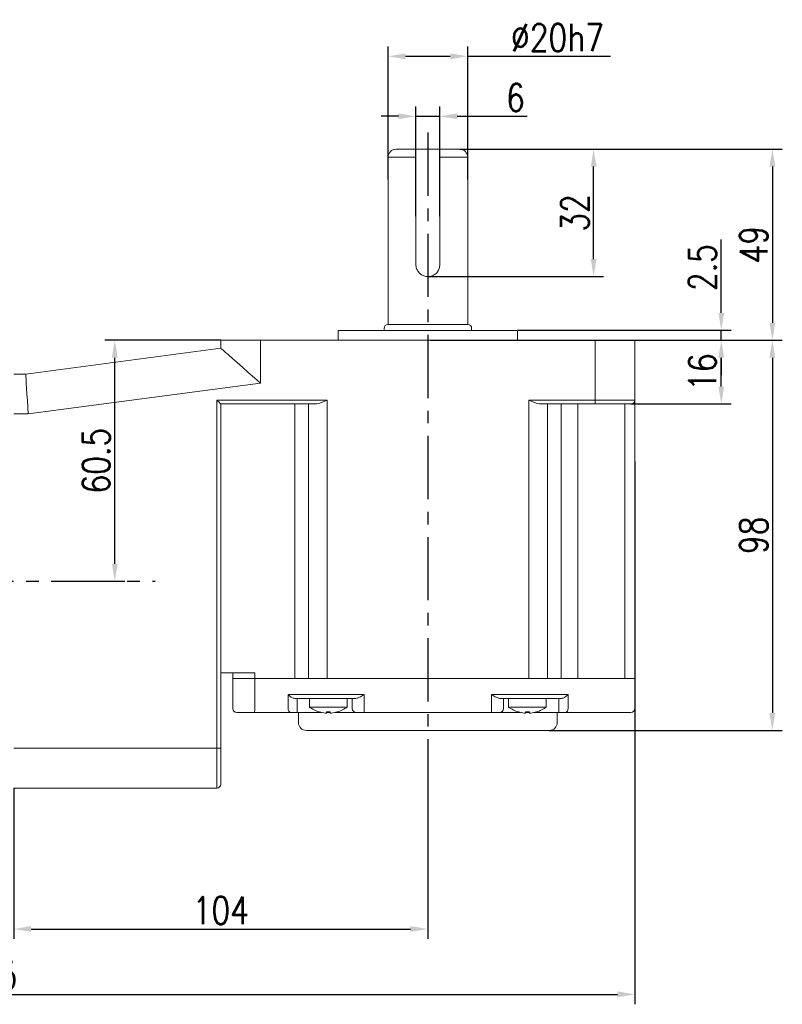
# Model space of a CAD drawing. Header units: inches. Extents: x 675 to 6233, y 11 to 1887.
# Tile 29 of 48: x 3665 to 3819, y 1344 to 1542. Entities that reach past the tile are written whole.
import ezdxf

# ---------------------------------------------------------------- set-up
doc = ezdxf.new("R2010")
doc.units = ezdxf.units.IN
doc.header["$LTSCALE"] = 10
doc.header["$MEASUREMENT"] = 0
doc.linetypes.add('CENTER', pattern=[10.16, 6.35, -1.27, 1.27, -1.27])
doc.layers.add('3中心线层', color=1, linetype='CENTER')
doc.layers.add('7标注层', color=4, linetype='Continuous')
doc.styles.add('TH_GBDIM', font='romans.shx', dxfattribs={"width": 0.8, "bigfont": 'gbcbig.shx'})
doc.dimstyles.new('TH_GBDIM', dxfattribs={"dimtxt": 3.5, "dimasz": 2.5, "dimexe": 2, "dimexo": 0, "dimgap": 1, "dimtad": 1, "dimdec": 4, "dimdsep": 46, "dimtxsty": 'TH_GBDIM', "dimcen": 0.09, "dimclrd": 4, "dimclre": 4, "dimclrt": 3, "dimadec": 0, "dimazin": 0, "dimtfac": 1, "dimtdec": 4, "dimtmove": 0, "dimatfit": 3, "dimfxl": 1, "dimtzin": 0, "dimarcsym": 0})

# ---------------------------------------------------------------- blocks, each defined once
blk = doc.blocks.new('*D164')
at = {"layer": '7标注层', "color": 4, "lineweight": -2, "transparency": 16777216}
for p, q in [((3523.88, 1453.44), (3523.88, 1344.33)), ((3789.08, 1453.44), (3789.08, 1344.33)), ((3527.38, 1346.33), (3785.58, 1346.33))]:
    blk.add_line(p, q, dxfattribs=at)
at = {"layer": '7标注层', "color": 4, "transparency": 16777216}
for points in [[(3527.38, 1346.92), (3527.38, 1345.75), (3523.88, 1346.33)], [(3785.58, 1346.92), (3785.58, 1345.75), (3789.08, 1346.33)]]:
    blk.add_solid(points, dxfattribs=at)
at = {"layer": 'Defpoints', "color": 0, "transparency": 16777216}
for p in [(3523.88, 1453.44), (3789.08, 1453.44), (3789.08, 1346.33)]:
    blk.add_point(p, dxfattribs=at)
at = {"layer": '7标注层', "color": 3, "transparency": 16777216, "insert": (3656.48, 1350.08), "char_height": 5.5, "attachment_point": 5, "style": 'TH_GBDIM'}
blk.add_mtext('331.5', dxfattribs=at)
blk = doc.blocks.new('*D156')
at = {"layer": '7标注层', "color": 4, "lineweight": -2, "transparency": 16777216}
for p, q in [((3747.48, 1393.52), (3747.48, 1357.46)), ((3664.28, 1387.78), (3664.28, 1357.46)), ((3667.78, 1359.46), (3743.98, 1359.46))]:
    blk.add_line(p, q, dxfattribs=at)
at = {"layer": '7标注层', "color": 4, "transparency": 16777216}
for points in [[(3667.78, 1360.05), (3667.78, 1358.88), (3664.28, 1359.46)], [(3743.98, 1360.05), (3743.98, 1358.88), (3747.48, 1359.46)]]:
    blk.add_solid(points, dxfattribs=at)
at = {"layer": 'Defpoints', "color": 0, "transparency": 16777216}
for p in [(3747.48, 1393.52), (3664.28, 1387.78), (3747.48, 1359.46)]:
    blk.add_point(p, dxfattribs=at)
at = {"layer": '7标注层', "color": 3, "transparency": 16777216, "insert": (3705.88, 1363.21), "char_height": 5.5, "attachment_point": 5, "style": 'TH_GBDIM'}
blk.add_mtext('104', dxfattribs=at)
blk = doc.blocks.new('*D165')
at = {"layer": '7标注层', "color": 4, "lineweight": -2, "transparency": 16777216}
for p, q in [((3705.88, 1477.78), (3682.59, 1477.78)), ((3684.59, 1432.88), (3684.59, 1474.28)), ((3684.59, 1429.38), (3686.59, 1429.38))]:
    blk.add_line(p, q, dxfattribs=at)
at = {"layer": '7标注层', "color": 4, "transparency": 16777216}
for points in [[(3684, 1474.28), (3685.17, 1474.28), (3684.59, 1477.78)], [(3684, 1432.88), (3685.17, 1432.88), (3684.59, 1429.38)]]:
    blk.add_solid(points, dxfattribs=at)
at = {"layer": 'Defpoints', "color": 0, "transparency": 16777216}
for p in [(3684.59, 1477.78), (3705.88, 1477.78), (3684.59, 1429.38)]:
    blk.add_point(p, dxfattribs=at)
at = {"layer": '7标注层', "color": 3, "transparency": 16777216, "insert": (3680.84, 1453.58), "char_height": 5.5, "attachment_point": 5, "rotation": 90, "style": 'TH_GBDIM'}
blk.add_mtext('60.5', dxfattribs=at)
blk = doc.blocks.new('*D166')
at = {"layer": '7标注层', "color": 4, "lineweight": -2, "transparency": 16777216}
for p, q in [((3789.08, 1477.78), (3808.43, 1477.78)), ((3806.43, 1468.48), (3806.43, 1474.28)), ((3788.28, 1464.98), (3808.43, 1464.98))]:
    blk.add_line(p, q, dxfattribs=at)
at = {"layer": '7标注层', "color": 4, "transparency": 16777216}
for points in [[(3805.84, 1474.28), (3807.01, 1474.28), (3806.43, 1477.78)], [(3805.84, 1468.48), (3807.01, 1468.48), (3806.43, 1464.98)]]:
    blk.add_solid(points, dxfattribs=at)
at = {"layer": 'Defpoints', "color": 0, "transparency": 16777216}
for p in [(3789.08, 1477.78), (3806.43, 1477.78), (3788.28, 1464.98)]:
    blk.add_point(p, dxfattribs=at)
at = {"layer": '7标注层', "color": 3, "transparency": 16777216, "insert": (3802.68, 1471.38), "char_height": 5.5, "attachment_point": 5, "rotation": 90, "style": 'TH_GBDIM'}
blk.add_mtext('16', dxfattribs=at)
blk = doc.blocks.new('*D167')
at = {"layer": '7标注层', "color": 4, "lineweight": -2, "transparency": 16777216}
for p, q in [((3789.08, 1477.78), (3818.69, 1477.78)), ((3816.69, 1474.28), (3816.69, 1402.88)), ((3771.88, 1399.38), (3818.69, 1399.38))]:
    blk.add_line(p, q, dxfattribs=at)
at = {"layer": '7标注层', "color": 4, "transparency": 16777216}
for points in [[(3816.11, 1474.28), (3817.27, 1474.28), (3816.69, 1477.78)], [(3816.11, 1402.88), (3817.27, 1402.88), (3816.69, 1399.38)]]:
    blk.add_solid(points, dxfattribs=at)
at = {"layer": 'Defpoints', "color": 0, "transparency": 16777216}
for p in [(3789.08, 1477.78), (3771.88, 1399.38), (3816.69, 1399.38)]:
    blk.add_point(p, dxfattribs=at)
at = {"layer": '7标注层', "color": 3, "transparency": 16777216, "insert": (3812.94, 1438.58), "char_height": 5.5, "attachment_point": 5, "rotation": 90, "style": 'TH_GBDIM'}
blk.add_mtext('98', dxfattribs=at)
blk = doc.blocks.new('*D157')
at = {"layer": '7标注层', "color": 4, "lineweight": -2, "transparency": 16777216}
for p, q in [((3753.88, 1516.18), (3818.69, 1516.18)), ((3816.69, 1512.68), (3816.69, 1481.28)), ((3778.63, 1477.78), (3818.69, 1477.78))]:
    blk.add_line(p, q, dxfattribs=at)
at = {"layer": '7标注层', "color": 4, "transparency": 16777216}
for points in [[(3816.11, 1512.68), (3817.27, 1512.68), (3816.69, 1516.18)], [(3816.11, 1481.28), (3817.27, 1481.28), (3816.69, 1477.78)]]:
    blk.add_solid(points, dxfattribs=at)
at = {"layer": 'Defpoints', "color": 0, "transparency": 16777216}
for p in [(3753.88, 1516.18), (3778.63, 1477.78), (3816.69, 1477.78)]:
    blk.add_point(p, dxfattribs=at)
at = {"layer": '7标注层', "color": 3, "transparency": 16777216, "insert": (3812.94, 1496.98), "char_height": 5.5, "attachment_point": 5, "rotation": 90, "style": 'TH_GBDIM'}
blk.add_mtext('49', dxfattribs=at)
blk = doc.blocks.new('*D158')
at = {"layer": '7标注层', "color": 4, "lineweight": -2, "transparency": 16777216}
for p, q in [((3753.89, 1516.18), (3782.79, 1516.18)), ((3780.79, 1494.08), (3780.79, 1512.68)), ((3747.48, 1490.58), (3782.79, 1490.58))]:
    blk.add_line(p, q, dxfattribs=at)
at = {"layer": '7标注层', "color": 4, "transparency": 16777216}
for points in [[(3780.21, 1512.68), (3781.37, 1512.68), (3780.79, 1516.18)], [(3780.21, 1494.08), (3781.37, 1494.08), (3780.79, 1490.58)]]:
    blk.add_solid(points, dxfattribs=at)
at = {"layer": 'Defpoints', "color": 0, "transparency": 16777216}
for p in [(3753.89, 1516.18), (3780.79, 1516.18), (3747.48, 1490.58)]:
    blk.add_point(p, dxfattribs=at)
at = {"layer": '7标注层', "color": 3, "transparency": 16777216, "insert": (3777.04, 1503.38), "char_height": 5.5, "attachment_point": 5, "rotation": 90, "style": 'TH_GBDIM'}
blk.add_mtext('32', dxfattribs=at)
blk = doc.blocks.new('*D160')
at = {"layer": '7标注层', "color": 4, "lineweight": -2, "transparency": 16777216}
for p, q in [((3745.08, 1502.73), (3745.08, 1524.79)), ((3749.88, 1502.73), (3749.88, 1524.79)), ((3741.58, 1522.79), (3738.08, 1522.79)), ((3745.08, 1522.79), (3749.88, 1522.79)), ((3753.38, 1522.79), (3767.46, 1522.79))]:
    blk.add_line(p, q, dxfattribs=at)
at = {"layer": '7标注层', "color": 4, "transparency": 16777216}
for points in [[(3741.58, 1523.37), (3741.58, 1522.21), (3745.08, 1522.79)], [(3753.38, 1523.37), (3753.38, 1522.21), (3749.88, 1522.79)]]:
    blk.add_solid(points, dxfattribs=at)
at = {"layer": 'Defpoints', "color": 0, "transparency": 16777216}
for p in [(3749.88, 1522.79), (3745.08, 1502.73), (3749.88, 1502.73)]:
    blk.add_point(p, dxfattribs=at)
at = {"layer": '7标注层', "color": 3, "transparency": 16777216, "insert": (3765.1, 1526.54), "char_height": 5.5, "attachment_point": 5, "style": 'TH_GBDIM'}
blk.add_mtext('6', dxfattribs=at)
blk = doc.blocks.new('*D161')
at = {"layer": '7标注层', "color": 4, "lineweight": -2, "transparency": 16777216}
for p, q in [((3806.43, 1483.28), (3806.43, 1498)), ((3765.48, 1479.78), (3808.43, 1479.78)), ((3806.43, 1477.78), (3806.43, 1479.78)), ((3748.03, 1477.78), (3808.43, 1477.78)), ((3806.43, 1474.28), (3806.43, 1470.78))]:
    blk.add_line(p, q, dxfattribs=at)
at = {"layer": '7标注层', "color": 4, "transparency": 16777216}
for points in [[(3805.84, 1483.28), (3807.01, 1483.28), (3806.43, 1479.78)], [(3805.84, 1474.28), (3807.01, 1474.28), (3806.43, 1477.78)]]:
    blk.add_solid(points, dxfattribs=at)
at = {"layer": 'Defpoints', "color": 0, "transparency": 16777216}
for p in [(3765.48, 1479.78), (3806.43, 1479.78), (3748.03, 1477.78)]:
    blk.add_point(p, dxfattribs=at)
at = {"layer": '7标注层', "color": 3, "transparency": 16777216, "insert": (3802.68, 1492.39), "char_height": 5.5, "attachment_point": 5, "rotation": 90, "style": 'TH_GBDIM'}
blk.add_mtext('2.5', dxfattribs=at)
blk = doc.blocks.new('*D345')
at = {"layer": '7标注层', "color": 4, "lineweight": -2, "transparency": 16777216}
for p, q in [((3739.48, 1510.08), (3739.48, 1536.85)), ((3755.48, 1510.08), (3755.48, 1536.85)), ((3742.98, 1534.85), (3751.98, 1534.85)), ((3755.48, 1534.85), (3784.15, 1534.85))]:
    blk.add_line(p, q, dxfattribs=at)
at = {"layer": '7标注层', "color": 4, "transparency": 16777216}
for points in [[(3742.98, 1535.43), (3742.98, 1534.26), (3739.48, 1534.85)], [(3751.98, 1535.43), (3751.98, 1534.26), (3755.48, 1534.85)]]:
    blk.add_solid(points, dxfattribs=at)
at = {"layer": 'Defpoints', "color": 0, "transparency": 16777216}
for p in [(3755.48, 1534.85), (3739.48, 1510.08), (3755.48, 1510.08)]:
    blk.add_point(p, dxfattribs=at)
at = {"layer": '7标注层', "color": 3, "transparency": 16777216, "insert": (3773.51, 1538.6), "char_height": 5.5, "attachment_point": 5, "style": 'TH_GBDIM'}
blk.add_mtext('\\A1;%%c20h7', dxfattribs=at)

msp = doc.modelspace()

# ---------------------------------------------------------------- linework, layer by layer
at = {"linetype": 'Continuous', "lineweight": 15}
for p, q in [((3741.083493, 1516.176397), (3753.883492, 1516.176397)), ((3739.481151, 1480.976397), (3739.484326, 1514.5764)), ((3739.481152, 1480.976397), (3739.483492, 1514.5764)), ((3745.083492, 1514.5764), (3739.483492, 1514.5764)), ((3745.083492, 1492.976398), (3745.083492, 1514.5764)), ((3749.883493, 1514.5764), (3749.883493, 1492.976398)), ((3755.483492, 1514.5764), (3749.883493, 1514.5764)), ((3755.483492, 1514.5764), (3755.48115, 1480.976397)), ((3755.483492, 1514.5764), (3755.481151, 1480.976397)), ((3755.481151, 1480.976397), (3739.481152, 1480.976397)), ((3729.481151, 1479.776397), (3765.481152, 1479.776397)), ((3666.681152, 1470.976397), (3705.881153, 1476.176399)), ((3705.881153, 1476.176399), (3705.881153, 1477.776399)), ((3705.881153, 1477.776399), (3713.881152, 1477.776399)), ((3713.881152, 1477.776399), (3713.881152, 1469.167542)), ((3713.881152, 1477.776399), (3781.081151, 1477.776399)), ((3781.081151, 1477.776399), (3789.081149, 1477.776399)), ((3781.081151, 1465.776399), (3781.081151, 1477.776399)), ((3789.081149, 1477.776399), (3789.081149, 1465.776399)), ((3664.281153, 1470.976397), (3666.681152, 1470.976397)), ((3713.881152, 1469.167542), (3667.209451, 1462.976398)), ((3705.081152, 1465.776399), (3727.278863, 1465.776399)), ((3705.081152, 1395.776397), (3705.081152, 1465.776399)), ((3724.878863, 1464.976399), (3705.881153, 1464.976399)), ((3705.881153, 1464.976399), (3705.881153, 1395.776397)), ((3720.737014, 1464.976399), (3720.737014, 1409.776399)), ((3723.520092, 1409.776399), (3723.520092, 1464.976399)), ((3727.278863, 1465.776399), (3727.278863, 1409.776399)), ((3767.746093, 1465.776399), (3781.081151, 1465.776399)), ((3767.746093, 1409.776399), (3767.746093, 1465.776399)), ((3781.081151, 1464.976399), (3770.146095, 1464.976399)), ((3771.504863, 1464.976399), (3771.504863, 1409.776399)), ((3774.280613, 1464.976399), (3774.280613, 1409.776399)), ((3777.622278, 1464.976399), (3777.622278, 1409.776399)), ((3781.081151, 1465.776399), (3789.081149, 1465.776399)), ((3781.081151, 1465.776399), (3781.081151, 1464.976399)), ((3788.281154, 1464.976399), (3781.081151, 1464.976399)), ((3787.081151, 1409.776399), (3787.081151, 1464.976399)), ((3789.081149, 1465.776399), (3789.081149, 1409.776399)), ((3667.209451, 1462.976398), (3664.281153, 1462.976398)), ((3705.881153, 1410.976398), (3712.713054, 1410.976398)), ((3708.281152, 1409.776399), (3708.281152, 1410.976398)), ((3712.713054, 1410.976398), (3712.713054, 1409.776399)), ((3708.281152, 1403.776398), (3708.281152, 1409.776399)), ((3708.281152, 1409.776399), (3712.713054, 1409.776399)), ((3712.713054, 1409.776399), (3708.281152, 1409.776399)), ((3712.713054, 1409.776399), (3712.713054, 1403.776398)), ((3712.713054, 1409.776399), (3720.737014, 1409.776399)), ((3712.713054, 1409.776399), (3720.737014, 1409.776399)), ((3723.520092, 1409.776399), (3720.737014, 1409.776399)), ((3720.737014, 1409.776399), (3723.520092, 1409.776399)), ((3723.520092, 1409.776399), (3727.278863, 1409.776399)), ((3727.278863, 1409.776399), (3723.520092, 1409.776399)), ((3767.746093, 1409.776399), (3727.278863, 1409.776399)), ((3727.278863, 1409.776399), (3767.746093, 1409.776399)), ((3767.746093, 1409.776399), (3771.504863, 1409.776399)), ((3771.504863, 1409.776399), (3767.746093, 1409.776399)), ((3771.504863, 1409.776399), (3774.280613, 1409.776399)), ((3771.504863, 1409.776399), (3774.280613, 1409.776399)), ((3774.280613, 1409.776399), (3777.622278, 1409.776399)), ((3774.280613, 1409.776399), (3777.622278, 1409.776399)), ((3777.622278, 1409.776399), (3787.081151, 1409.776399)), ((3777.622278, 1409.776399), (3787.081151, 1409.776399)), ((3787.081151, 1409.776399), (3789.081149, 1409.776399)), ((3789.081149, 1409.776399), (3787.081151, 1409.776399)), ((3789.081149, 1409.776399), (3789.081149, 1403.776398)), ((3719.384994, 1406.576398), (3720.737014, 1406.576398)), ((3719.384994, 1403.776398), (3719.384994, 1406.576398)), ((3720.737014, 1406.576398), (3723.520092, 1406.576398)), ((3721.488768, 1405.776399), (3720.929191, 1405.776399)), ((3721.216584, 1405.776399), (3721.216584, 1403.776398)), ((3724.271847, 1405.776399), (3721.488768, 1405.776399)), ((3723.520092, 1406.576398), (3727.278863, 1406.576398)), ((3727.278863, 1405.776399), (3724.271847, 1405.776399)), ((3727.278863, 1406.576398), (3734.681152, 1406.576398)), ((3732.892298, 1405.776399), (3727.278863, 1405.776399)), ((3732.281152, 1403.776398), (3732.281152, 1405.776399)), ((3734.681152, 1406.576398), (3734.681152, 1403.776398)), ((3760.281153, 1406.576398), (3767.746093, 1406.576398)), ((3760.281153, 1403.776398), (3760.281153, 1406.576398)), ((3767.746093, 1405.776399), (3762.070005, 1405.776399)), ((3762.681152, 1405.776399), (3762.681152, 1403.776398)), ((3767.746093, 1406.576398), (3771.504863, 1406.576398)), ((3770.753111, 1405.776399), (3767.746093, 1405.776399)), ((3773.528861, 1405.776399), (3770.753111, 1405.776399)), ((3771.504863, 1406.576398), (3774.280613, 1406.576398)), ((3774.099882, 1405.776399), (3773.528861, 1405.776399)), ((3773.823028, 1403.776398), (3773.823028, 1405.776399)), ((3774.280613, 1406.576398), (3775.646849, 1406.576398)), ((3775.646849, 1406.576398), (3775.646849, 1403.776398)), ((3712.626674, 1402.9764), (3709.081153, 1402.9764)), ((3719.995524, 1402.9764), (3712.626674, 1402.9764)), ((3721.216584, 1402.9764), (3719.995524, 1402.9764)), ((3721.216584, 1402.9764), (3721.216584, 1403.776398)), ((3726.114135, 1402.9764), (3721.216584, 1402.9764)), ((3723.681152, 1404.06664), (3727.481152, 1404.06664)), ((3727.089152, 1402.859756), (3727.089152, 1403.08817)), ((3727.481152, 1402.9764), (3727.089152, 1402.9764)), ((3727.481152, 1404.06664), (3731.281152, 1404.06664)), ((3727.481152, 1402.9764), (3727.481152, 1403.077462)), ((3727.873152, 1402.9764), (3727.481152, 1402.9764)), ((3727.873152, 1403.08817), (3727.873152, 1402.859756)), ((3733.081152, 1402.9764), (3728.848169, 1402.9764)), ((3734.681152, 1402.9764), (3733.081152, 1402.9764)), ((3734.681152, 1402.9764), (3734.681152, 1403.776398)), ((3760.281153, 1402.9764), (3734.681152, 1402.9764)), ((3760.281153, 1402.9764), (3760.281153, 1403.776398)), ((3761.881151, 1402.9764), (3760.281153, 1402.9764)), ((3766.114136, 1402.9764), (3761.881151, 1402.9764)), ((3763.681151, 1404.06664), (3767.481153, 1404.06664)), ((3767.089151, 1402.859756), (3767.089151, 1403.08817)), ((3767.481153, 1402.9764), (3767.089151, 1402.9764)), ((3767.481153, 1404.06664), (3771.281152, 1404.06664)), ((3767.481153, 1403.077462), (3767.481153, 1402.9764)), ((3767.873152, 1402.9764), (3767.481153, 1402.9764)), ((3767.873152, 1403.08817), (3767.873152, 1402.859756)), ((3773.823028, 1402.9764), (3768.848168, 1402.9764)), ((3773.823028, 1403.776398), (3773.823028, 1402.9764)), ((3775.038909, 1402.9764), (3773.823028, 1402.9764)), ((3777.222278, 1402.9764), (3775.038909, 1402.9764)), ((3786.68115, 1402.9764), (3777.222278, 1402.9764)), ((3788.281154, 1402.9764), (3786.68115, 1402.9764)), ((3771.881153, 1399.376398), (3723.081152, 1399.376398)), ((3664.281153, 1395.776397), (3705.081152, 1395.776397)), ((3705.081152, 1387.776396), (3705.081152, 1395.776397)), ((3705.081152, 1395.776397), (3705.881153, 1395.776397)), ((3705.881153, 1395.776397), (3705.881153, 1388.576397)), ((3705.081152, 1387.776396), (3664.281153, 1387.776396))]:
    msp.add_line(p, q, dxfattribs=at)
at = {"linetype": 'Continuous', "lineweight": 15, "flags": 128}
for points in [[(3713.881152, 1469.167542), (3712.629676, 1470.26397), (3711.409016, 1471.333399), (3710.249228, 1472.349498), (3709.17887, 1473.287246), (3708.224298, 1474.123552), (3707.409017, 1474.837825), (3706.753101, 1475.412479), (3706.272699, 1475.833359), (3705.979644, 1476.090106), (3705.881153, 1476.176399)], [(3666.681152, 1470.976397), (3666.68918, 1470.854861), (3666.71301, 1470.49394), (3666.751932, 1469.904602), (3666.804748, 1469.104755), (3666.869866, 1468.1187), (3666.945301, 1466.976398), (3667.02876, 1465.712559), (3667.117714, 1464.365584), (3667.209451, 1462.976398)], [(3705.881153, 1464.976399), (3705.868997, 1464.988552), (3705.832906, 1465.024644), (3705.773972, 1465.083578), (3705.693989, 1465.163563), (3705.595382, 1465.262169), (3705.481153, 1465.376398), (3705.354767, 1465.502782), (3705.220069, 1465.63748), (3705.081152, 1465.776399)], [(3729.284245, 1403.08817), (3729.286949, 1403.083485), (3729.288881, 1403.080142), (3729.29004, 1403.078133), (3729.290426, 1403.077462)], [(3765.671878, 1403.077462), (3765.672265, 1403.078133), (3765.673425, 1403.080142), (3765.675356, 1403.083485), (3765.678059, 1403.08817)]]:
    msp.add_lwpolyline(points, dxfattribs=at)
at = {"linetype": 'Continuous', "lineweight": 15}
for centre, radius, start, end in [((3741.083492, 1514.5764), 1.6, 90, 180), ((3753.883492, 1514.5764), 1.6, 0, 90), ((3739.481151, 1480.176398), 0.8, 90, 180), ((3755.481151, 1480.176398), 0.8, 0, 90), ((3788.281152, 1465.776398), 0.8, 270, 0), ((3709.081152, 1403.776398), 0.8, 180, 270), ((3710.796054, 1403.578725), 1.927165, 341.78733277, 5.88729668), ((3720.104954, 1403.69288), 0.724789, 173.3830038, 261.31615574), ((3727.481152, 1409.216398), 6.4, 233.57642636, 253.57863839), ((3727.932828, 1401.779347), 2.607106, 149.86616415, 150.13789074), ((3727.481152, 1409.216398), 6.387984, 253.60467145, 264.32211011), ((3727.481152, 1410.258666), 7.181202, 266.87084227, 273.12915773), ((3727.481152, 1409.216398), 6.387984, 275.67788989, 286.39532855), ((3727.481152, 1409.216398), 6.4, 286.42136161, 306.42357364), ((3733.081152, 1403.776398), 0.8, 180, 270), ((3761.881152, 1403.776398), 0.8, 270, 0), ((3767.481152, 1409.216398), 6.4, 233.57642636, 253.57863839), ((3767.481152, 1409.216398), 6.387984, 253.60467145, 264.32211011), ((3767.481152, 1410.258679), 7.181216, 266.87084524, 273.12915476), ((3767.481152, 1409.216398), 6.387984, 275.67788989, 286.39532855), ((3772.115531, 1404.715346), 3.265561, 209.88651732, 210.10344743), ((3767.481152, 1409.216398), 6.4, 286.42136161, 306.42357364), ((3774.927713, 1403.691895), 0.724084, 278.8337087, 6.70192714), ((3788.281152, 1403.776398), 0.8, 270, 0), ((3723.081152, 1400.976398), 1.6, 180, 270), ((3771.881152, 1400.976398), 1.6, 270, 0), ((3705.081152, 1388.576398), 0.8, 270, 0)]:
    msp.add_arc(centre, radius, start, end, dxfattribs=at)
for points, knots in [([(3745.083492, 1514.5764), (3745.083492, 1514.653428), (3745.083492, 1514.90148), (3745.083492, 1515.226688), (3745.083492, 1515.602027), (3745.083492, 1515.917584), (3745.083492, 1516.139868), (3745.083492, 1516.164962), (3745.083492, 1516.176397)], [0, 0, 0, 0, 0.0893867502, 0.2878510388, 0.3890629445, 0.6046349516, 0.8198459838, 1, 1, 1, 1]), ([(3749.883493, 1516.176397), (3749.883493, 1516.158014), (3749.883493, 1516.120686), (3749.883493, 1515.850373), (3749.883493, 1515.488201), (3749.883493, 1515.073585), (3749.883493, 1514.737697), (3749.883493, 1514.5764)], [0, 0, 0, 0, 0.2297467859, 0.4665281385, 0.6112404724, 0.8133134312, 1, 1, 1, 1]), ([(3749.883493, 1492.976398), (3749.858186, 1492.713376), (3749.807601, 1492.187625), (3749.414751, 1491.483375), (3748.826731, 1490.931583), (3748.073386, 1490.602081), (3747.260197, 1490.542684), (3746.488304, 1490.746047), (3745.822309, 1491.183443), (3745.327278, 1491.823996), (3745.106545, 1492.465215), (3745.088842, 1492.857751), (3745.083492, 1492.976398)], [0, 0, 0, 0, 0.1040376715, 0.2079589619, 0.3148682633, 0.423943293, 0.5298734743, 0.6324567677, 0.7362691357, 0.8440798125, 0.9528719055, 1, 1, 1, 1]), ([(3727.278863, 1465.776399), (3727.27542, 1465.774859), (3727.053181, 1465.675451), (3726.459197, 1465.413683), (3725.636643, 1465.065083), (3725.087383, 1465.000802), (3724.878863, 1464.976399)], [0, 0, 0, 0, 0.0041816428, 0.2699414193, 0.7228422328, 1, 1, 1, 1]), ([(3770.146095, 1464.976399), (3769.937575, 1465.000803), (3769.388314, 1465.065085), (3768.565754, 1465.413673), (3767.971781, 1465.675463), (3767.749536, 1465.774859), (3767.746093, 1465.776399)], [0, 0, 0, 0, 0.2771580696, 0.7300588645, 0.9958178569, 1, 1, 1, 1]), ([(3720.929191, 1405.776399), (3720.795637, 1405.789864), (3720.455859, 1405.824119), (3719.898596, 1406.110965), (3719.557691, 1406.399738), (3719.386369, 1406.574991), (3719.384994, 1406.576398)], [0, 0, 0, 0, 0.204354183, 0.5199027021, 0.9961464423, 1, 1, 1, 1]), ([(3734.681152, 1406.576398), (3734.678622, 1406.574938), (3734.632864, 1406.548525), (3734.311697, 1406.363006), (3733.799672, 1406.074735), (3733.240115, 1405.817823), (3732.987465, 1405.787733), (3732.892298, 1405.776399)], [0, 0, 0, 0, 0.0040080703, 0.0724948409, 0.5089773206, 0.8150423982, 1, 1, 1, 1]), ([(3762.070005, 1405.776399), (3761.974838, 1405.787734), (3761.72219, 1405.817824), (3761.162629, 1406.074731), (3760.650614, 1406.363019), (3760.329437, 1406.54852), (3760.283683, 1406.574938), (3760.281153, 1406.576398)], [0, 0, 0, 0, 0.1849569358, 0.4910228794, 0.9275060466, 0.9959926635, 1, 1, 1, 1]), ([(3775.646849, 1406.576398), (3775.645467, 1406.574992), (3775.473236, 1406.39982), (3775.131488, 1406.111063), (3774.573475, 1405.824159), (3774.23354, 1405.789878), (3774.099882, 1405.776399)], [0, 0, 0, 0, 0.0038512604, 0.4799287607, 0.7955146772, 1, 1, 1, 1]), ([(3726.849152, 1402.859756), (3726.875974, 1402.857351), (3726.929624, 1402.852539), (3727.001366, 1402.849486), (3727.055541, 1402.850098), (3727.084841, 1402.85389), (3727.0879, 1402.858053), (3727.089152, 1402.859756)], [0, 0, 0, 0, 0.21387939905, 0.42781099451, 0.64059289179, 0.85288347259, 1, 1, 1, 1]), ([(3727.873152, 1402.859756), (3727.875768, 1402.857351), (3727.881001, 1402.852539), (3727.922009, 1402.849486), (3727.982338, 1402.850098), (3728.049838, 1402.85389), (3728.094763, 1402.858053), (3728.113152, 1402.859756)], [0, 0, 0, 0, 0.213875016, 0.4278065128, 0.6405945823, 0.8528806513, 1, 1, 1, 1]), ([(3766.849153, 1402.859756), (3766.875975, 1402.857351), (3766.929624, 1402.852539), (3767.001366, 1402.849486), (3767.05554, 1402.850098), (3767.084841, 1402.85389), (3767.087899, 1402.858053), (3767.089151, 1402.859756)], [0, 0, 0, 0, 0.21387561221, 0.42780915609, 0.64059080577, 0.85288284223, 1, 1, 1, 1]), ([(3767.873152, 1402.859756), (3767.875768, 1402.857351), (3767.881, 1402.852539), (3767.922009, 1402.849486), (3767.982338, 1402.850098), (3768.049838, 1402.85389), (3768.094763, 1402.858053), (3768.113153, 1402.859756)], [0, 0, 0, 0, 0.2138737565, 0.4278054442, 0.6405964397, 0.8528762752, 1, 1, 1, 1])]:
    msp.add_open_spline(points, degree=3, knots=knots, dxfattribs=at)
for points in [[(3738.681151, 1480.176398), (3738.681151, 1479.776397)], [(3756.281151, 1479.776397), (3756.281151, 1480.176398)], [(3729.481151, 1479.776397), (3729.481151, 1477.776399)], [(3765.481152, 1477.776399), (3765.481152, 1479.776397)], [(3723.681152, 1405.776399), (3723.681152, 1404.06664)], [(3731.281152, 1404.06664), (3731.281152, 1405.776399)], [(3763.681151, 1405.776399), (3763.681151, 1404.06664)], [(3771.281152, 1404.06664), (3771.281152, 1405.776399)], [(3721.481152, 1402.9764), (3721.481152, 1400.976399)], [(3773.481153, 1400.976399), (3773.481153, 1402.9764)]]:
    msp.add_open_spline(points, degree=1, dxfattribs=at)
at = {"layer": '3中心线层', "ltscale": 0.2}
for p, q in [((3747.481151, 1519.509901), (3747.481151, 1393.522675)), ((3610.87425, 1429.326591), (3692.673629, 1429.372186))]:
    msp.add_line(p, q, dxfattribs=at)

# ---------------------------------------------------------------- dimensions: what is measured, and where the dimension line sits
at = {"layer": '7标注层'}
dim = msp.add_linear_dim(base=(3755.483179, 1534.845556), p1=(3739.483179, 1510.081827), p2=(3755.483179, 1510.081827), angle=0, text='\\A1;%%c<>h7', dimstyle='TH_GBDIM', override={"dimtxt": 5.5, "dimasz": 3.5, "dimgap": 1, "dimtad": 1, "dimjust": 0, "dimdec": 1, "dimlfac": 1.25, "dimse1": 0, "dimse2": 0, "dimsd1": 0, "dimsd2": 0, "dimadec": 1}, dxfattribs=at)
dim.commit()
dim.dimension.update_dxf_attribs({"geometry": '*D345', "text_midpoint": (3773.511084, 1534.845556), "dimtype": 161})
for base, p1, p2, override, picture, middle in [((3749.883493, 1522.790763), (3745.083492, 1502.731041), (3749.883493, 1502.731041), {"dimtxt": 5.5, "dimasz": 3.5, "dimdec": 1, "dimlfac": 1.25, "dimadec": 1}, '*D160', (3765.102229, 1522.790763)), ((3789.081149, 1346.332098), (3523.881153, 1453.444329), (3789.081149, 1453.444329), {"dimtxt": 5.5, "dimasz": 3.5, "dimgap": 1, "dimtad": 1, "dimjust": 0, "dimdec": 1, "dimlfac": 1.25, "dimse1": 0, "dimse2": 0, "dimsd1": 0, "dimsd2": 0, "dimadec": 1}, '*D164', (3656.481151, 1346.332098)), ((3747.481151, 1359.462128), (3664.281153, 1387.776396), (3747.481151, 1393.522675), {"dimtxt": 5.5, "dimasz": 3.5, "dimgap": 1, "dimtad": 1, "dimjust": 0, "dimdec": 1, "dimlfac": 1.25, "dimse1": 0, "dimse2": 0, "dimsd1": 0, "dimsd2": 0, "dimadec": 1}, '*D156', (3705.881152, 1359.462128))]:
    dim = msp.add_linear_dim(base=base, p1=p1, p2=p2, dimstyle='TH_GBDIM', override=override, dxfattribs=at)
    dim.commit()
    dim.dimension.update_dxf_attribs({"geometry": picture, "text_midpoint": middle, "dimtype": 160})
for base, p1, p2, picture, middle in [((3780.790497, 1516.176397), (3747.482979, 1490.576494), (3753.886568, 1516.176397), '*D158', (3780.790497, 1503.376445)), ((3806.425097, 1479.776397), (3748.027393, 1477.776399), (3765.481152, 1479.776397), '*D161', (3806.425097, 1492.385921)), ((3684.587362, 1477.776399), (3684.587362, 1429.376398), (3705.881153, 1477.776399), '*D165', (3684.587362, 1453.576399)), ((3816.689528, 1399.376398), (3789.081149, 1477.776399), (3771.881152, 1399.376398), '*D167', (3816.689528, 1438.576399))]:
    dim = msp.add_linear_dim(base=base, p1=p1, p2=p2, angle=90, dimstyle='TH_GBDIM', override={"dimtxt": 5.5, "dimasz": 3.5, "dimdec": 1, "dimlfac": 1.25, "dimadec": 1}, dxfattribs=at)
    dim.commit()
    dim.dimension.update_dxf_attribs({"geometry": picture, "text_midpoint": middle, "dimtype": 160})
dim = msp.add_linear_dim(base=(3816.689528, 1477.776399), p1=(3753.883492, 1516.176397), p2=(3778.627165, 1477.776399), angle=90, text='49', dimstyle='TH_GBDIM', override={"dimtxt": 5.5, "dimasz": 3.5, "dimdec": 1, "dimlfac": 1.25, "dimadec": 1}, dxfattribs=at)
dim.commit()
dim.dimension.update_dxf_attribs({"geometry": '*D157', "text_midpoint": (3812.939528, 1496.976398)})
dim = msp.add_linear_dim(base=(3806.425097, 1477.776399), p1=(3788.281152, 1464.976398), p2=(3789.081149, 1477.776399), angle=90, dimstyle='TH_GBDIM', override={"dimtxt": 5.5, "dimasz": 3.5, "dimdec": 1, "dimlfac": 1.25, "dimadec": 1}, dxfattribs=at)
dim.commit()
dim.dimension.update_dxf_attribs({"geometry": '*D166', "text_midpoint": (3802.675097, 1471.376399)})

doc.saveas('drawing.dxf')
